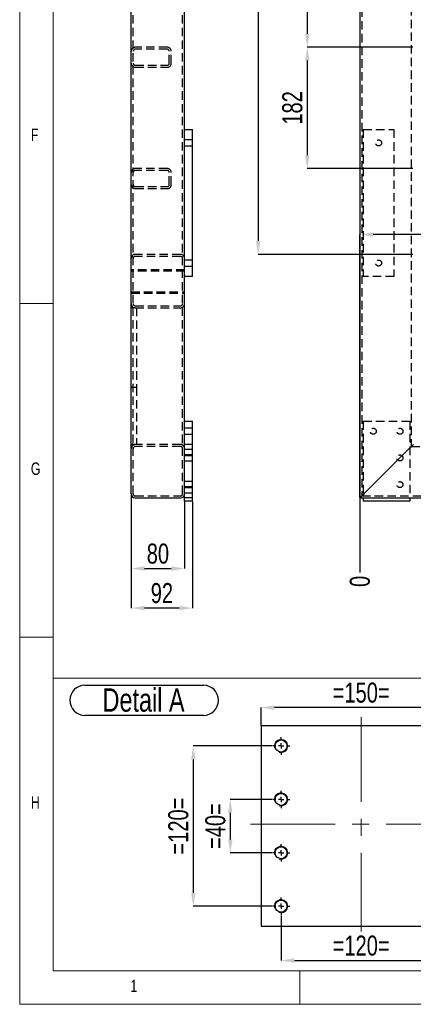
# Model space of a CAD drawing. Header units: millimetres. Extents: x 5 to 589, y 5 to 415.
# Tile 1 of 17: x 5 to 64, y 5 to 153. Entities that reach past the tile are written whole.
import ezdxf

# ---------------------------------------------------------------- set-up
doc = ezdxf.new("R2010")
doc.units = ezdxf.units.MM
doc.header["$PDSIZE"] = -1
doc.linetypes.add('CENTERX2', pattern=[20.32, 12.7, -2.54, 2.54, -2.54])
doc.linetypes.add('HIDDEN', pattern=[1.905, 1.27, -0.635])
for name, color, linetype in [('COTES', 1, 'Continuous'), ('NOTES', 6, 'Continuous'), ('TRAIT-FINS', 9, 'Continuous'), ('TRAIT-MIXTES', 3, 'CENTERX2'), ('TRAIT-TIRET', 2, 'HIDDEN')]:
    doc.layers.add(name, color=color, linetype=linetype)
doc.layers.add('TRAIT-FORT', color=4, linetype='Continuous', lineweight=25)
doc.styles.add('SLDTEXTSTYLE0', font='TXT', dxfattribs={"width": 0.75})
doc.dimstyles.new('SLDDIMSTYLE0', dxfattribs={"dimtxt": 3, "dimasz": 0.333333, "dimexe": 0, "dimexo": 0.0625, "dimgap": 0.75, "dimtad": 0, "dimtih": 1, "dimtoh": 1, "dimdec": 0, "dimlfac": 10, "dimrnd": 1e-09, "dimdsep": 46, "dimtxsty": 'SLDTEXTSTYLE0', "dimblk1": 'ORIGIN', "dimblk2": 'ORIGIN', "dimsah": 1, "dimcen": 0.09, "dimadec": 0, "dimazin": 2, "dimtfac": 1, "dimtdec": 0, "dimtofl": 0, "dimtmove": 0, "dimatfit": 3, "dimldrblk": 'ORIGIN', "dimfxl": 1, "dimfrac": 2, "dimtolj": 1, "dimtzin": 12, "dimarcsym": 0})
doc.dimstyles.new('SLDDIMSTYLE1', dxfattribs={"dimtxt": 3, "dimasz": 2, "dimexe": 0, "dimexo": 0.0625, "dimgap": 0.75, "dimtad": 0, "dimtih": 1, "dimtoh": 1, "dimdec": 0, "dimlfac": 10, "dimrnd": 1e-09, "dimzin": 12, "dimdsep": 46, "dimtxsty": 'SLDTEXTSTYLE0', "dimsah": 1, "dimcen": 0.09, "dimadec": 0, "dimazin": 3, "dimtfac": 1, "dimtdec": 0, "dimtofl": 0, "dimtmove": 0, "dimatfit": 3, "dimfxl": 1, "dimfrac": 2, "dimtolj": 1, "dimtzin": 12, "dimarcsym": 0})
doc.dimstyles.new('SLDDIMSTYLE2', dxfattribs={"dimtxt": 3, "dimasz": 2, "dimexe": 0, "dimexo": 0.0625, "dimgap": 0.75, "dimtad": 1, "dimdec": 0, "dimlfac": 10, "dimrnd": 1e-09, "dimzin": 12, "dimdsep": 46, "dimtxsty": 'SLDTEXTSTYLE0', "dimsah": 1, "dimcen": 0.09, "dimadec": 0, "dimazin": 3, "dimtfac": 1, "dimtdec": 0, "dimtofl": 0, "dimtmove": 0, "dimatfit": 3, "dimfxl": 1, "dimfrac": 2, "dimtolj": 1, "dimtzin": 12, "dimarcsym": 0})
doc.dimstyles.new('SLDDIMSTYLE4', dxfattribs={"dimtxt": 3, "dimasz": 2, "dimexe": 0, "dimexo": 0.0625, "dimgap": 0.75, "dimtad": 1, "dimdec": 0, "dimlfac": 5, "dimrnd": 1e-09, "dimzin": 12, "dimdsep": 46, "dimtxsty": 'SLDTEXTSTYLE0', "dimsah": 1, "dimcen": 0.09, "dimadec": 0, "dimazin": 3, "dimtfac": 1, "dimtdec": 0, "dimtofl": 0, "dimtmove": 0, "dimatfit": 3, "dimfxl": 1, "dimfrac": 2, "dimtolj": 1, "dimtzin": 12, "dimarcsym": 0})
doc.dimstyles.new('SLDDIMSTYLE5', dxfattribs={"dimtxt": 3, "dimasz": 2, "dimexe": 0, "dimexo": 0.0625, "dimgap": 0.75, "dimtad": 1, "dimdec": 0, "dimlfac": 5, "dimrnd": 1e-09, "dimzin": 12, "dimdsep": 46, "dimtxsty": 'SLDTEXTSTYLE0', "dimsah": 1, "dimcen": 0.09, "dimadec": 0, "dimazin": 3, "dimtfac": 1, "dimtdec": 0, "dimtmove": 0, "dimatfit": 0, "dimfxl": 1, "dimfrac": 2, "dimtolj": 1, "dimtzin": 12, "dimarcsym": 0})

# ---------------------------------------------------------------- blocks, each defined once
blk = doc.blocks.new('_D_10')
at = {"layer": 'COTES', "color": 0, "lineweight": -2, "transparency": 16777216}
blk.add_line((55.98, 80.8), (55.98, 69.67), dxfattribs=at)
at = {"layer": 'Defpoints', "color": 0, "transparency": 16777216}
for p in [(55.98, 80.86), (55.98, 80.86), (55.98, 69.67)]:
    blk.add_point(p, dxfattribs=at)
at = {"layer": 'COTES', "color": 0, "transparency": 16777216, "insert": (55.98, 68.36), "char_height": 3, "attachment_point": 5, "rotation": 90, "style": 'SLDTEXTSTYLE0'}
blk.add_mtext('\\A1;0', dxfattribs=at)
blk = doc.blocks.new('_ORIGIN')
at = {"color": 0, "linetype": 'ByBlock', "lineweight": -2}
blk.add_line((0, 0), (-1, 0), dxfattribs=at)
blk.add_circle((0, 0), 0.5, dxfattribs=at)
blk = doc.blocks.new('_D_11')
at = {"layer": 'COTES', "color": 0, "lineweight": -2, "transparency": 16777216}
blk.add_line((67.45, 317.55), (67.45, 69.67), dxfattribs=at)
at = {"layer": 'Defpoints', "color": 0, "transparency": 16777216}
for p in [(67.45, 317.62), (55.98, 80.86), (67.45, 69.67)]:
    blk.add_point(p, dxfattribs=at)
at = {"layer": 'COTES', "color": 0, "transparency": 16777216, "insert": (67.45, 66.67), "char_height": 3, "attachment_point": 5, "rotation": 90, "style": 'SLDTEXTSTYLE0'}
blk.add_mtext('\\A1;115', dxfattribs=at)
blk = doc.blocks.new('_D_12')
at = {"layer": 'COTES', "color": 0, "lineweight": -2, "transparency": 16777216}
blk.add_line((81.42, 222.3), (81.42, 69.67), dxfattribs=at)
at = {"layer": 'Defpoints', "color": 0, "transparency": 16777216}
for p in [(81.42, 222.37), (55.98, 80.86), (81.42, 69.67)]:
    blk.add_point(p, dxfattribs=at)
at = {"layer": 'COTES', "color": 0, "transparency": 16777216, "insert": (81.42, 65.92), "char_height": 3, "attachment_point": 5, "rotation": 90, "style": 'SLDTEXTSTYLE0'}
blk.add_mtext('\\A1;254', dxfattribs=at)
blk = doc.blocks.new('_D_13')
at = {"layer": 'COTES', "color": 0, "lineweight": -2, "transparency": 16777216}
blk.add_line((122.38, 75.51), (122.38, 69.67), dxfattribs=at)
at = {"layer": 'Defpoints', "color": 0, "transparency": 16777216}
for p in [(55.98, 80.86), (122.38, 75.57), (122.38, 69.67)]:
    blk.add_point(p, dxfattribs=at)
at = {"layer": 'COTES', "color": 0, "transparency": 16777216, "insert": (122.38, 65.92), "char_height": 3, "attachment_point": 5, "rotation": 90, "style": 'SLDTEXTSTYLE0'}
blk.add_mtext('\\A1;664', dxfattribs=at)
blk = doc.blocks.new('_D_14')
at = {"layer": 'COTES', "color": 0, "lineweight": -2, "transparency": 16777216}
blk.add_line((133.47, 110.28), (133.47, 69.67), dxfattribs=at)
at = {"layer": 'Defpoints', "color": 0, "transparency": 16777216}
for p in [(133.47, 110.34), (55.98, 80.86), (133.47, 69.67)]:
    blk.add_point(p, dxfattribs=at)
at = {"layer": 'COTES', "color": 0, "transparency": 16777216, "insert": (133.47, 65.92), "char_height": 3, "attachment_point": 5, "rotation": 90, "style": 'SLDTEXTSTYLE0'}
blk.add_mtext('\\A1;775', dxfattribs=at)
blk = doc.blocks.new('_D_15')
at = {"layer": 'COTES', "color": 0, "lineweight": -2, "transparency": 16777216}
for p, q in [((152.98, 346.26), (152.98, 77.67)), ((152.98, 77.67), (146.77, 73.67)), ((146.77, 73.67), (146.77, 69.67))]:
    blk.add_line(p, q, dxfattribs=at)
at = {"layer": 'Defpoints', "color": 0, "transparency": 16777216}
for p in [(152.98, 346.32), (55.98, 80.86), (146.77, 69.67)]:
    blk.add_point(p, dxfattribs=at)
at = {"layer": 'COTES', "color": 0, "transparency": 16777216, "insert": (146.77, 66.11), "char_height": 3, "attachment_point": 5, "rotation": 90, "style": 'SLDTEXTSTYLE0'}
blk.add_mtext('\\A1;970', dxfattribs=at)
blk = doc.blocks.new('_D_16')
at = {"layer": 'COTES', "color": 0, "lineweight": -2, "transparency": 16777216}
blk.add_line((157.3, 331.84), (157.3, 69.67), dxfattribs=at)
at = {"layer": 'Defpoints', "color": 0, "transparency": 16777216}
for p in [(157.3, 331.9), (55.98, 80.86), (157.3, 69.67)]:
    blk.add_point(p, dxfattribs=at)
at = {"layer": 'COTES', "color": 0, "transparency": 16777216, "insert": (157.3, 65.74), "char_height": 3, "attachment_point": 5, "rotation": 90, "style": 'SLDTEXTSTYLE0'}
blk.add_mtext('\\A1;1013', dxfattribs=at)
blk = doc.blocks.new('_D_20')
at = {"layer": 'COTES', "color": 0, "lineweight": -2, "transparency": 16777216}
for p, q in [((63.92, 226.36), (40.73, 226.36)), ((40.73, 224.36), (40.73, 119.36)), ((63.92, 117.36), (40.73, 117.36))]:
    blk.add_line(p, q, dxfattribs=at)
at = {"layer": 'COTES', "color": 0, "transparency": 16777216}
for points in [[(40.4, 224.36), (41.06, 224.36), (40.73, 226.36)], [(40.4, 119.36), (41.06, 119.36), (40.73, 117.36)]]:
    blk.add_solid(points, dxfattribs=at)
at = {"layer": 'Defpoints', "color": 0, "transparency": 16777216}
for p in [(63.98, 226.36), (40.73, 117.36), (63.98, 117.36)]:
    blk.add_point(p, dxfattribs=at)
at = {"layer": 'COTES', "color": 0, "transparency": 16777216, "insert": (36.98, 171.86), "char_height": 3, "attachment_point": 2, "rotation": 90, "style": 'SLDTEXTSTYLE0'}
blk.add_mtext('\\A1;1090', dxfattribs=at)
blk = doc.blocks.new('_D_29')
at = {"layer": 'COTES', "color": 0, "lineweight": -2, "transparency": 16777216}
for p, q in [((63.92, 166.54), (48.09, 166.54)), ((48.09, 164.54), (48.09, 150.38)), ((63.92, 148.38), (48.09, 148.38))]:
    blk.add_line(p, q, dxfattribs=at)
at = {"layer": 'COTES', "color": 0, "transparency": 16777216}
for points in [[(47.76, 164.54), (48.43, 164.54), (48.09, 166.54)], [(47.76, 150.38), (48.43, 150.38), (48.09, 148.38)]]:
    blk.add_solid(points, dxfattribs=at)
at = {"layer": 'Defpoints', "color": 0, "transparency": 16777216}
for p in [(63.98, 166.54), (48.09, 148.38), (63.98, 148.38)]:
    blk.add_point(p, dxfattribs=at)
at = {"layer": 'COTES', "color": 0, "transparency": 16777216, "insert": (44.34, 157.46), "char_height": 3, "attachment_point": 2, "rotation": 90, "style": 'SLDTEXTSTYLE0'}
blk.add_mtext('\\A1;182', dxfattribs=at)
blk = doc.blocks.new('_D_30')
at = {"layer": 'COTES', "color": 0, "lineweight": -2, "transparency": 16777216}
for p, q in [((63.92, 148.38), (48.09, 148.38)), ((48.09, 146.38), (48.09, 132.21)), ((63.92, 130.21), (48.09, 130.21))]:
    blk.add_line(p, q, dxfattribs=at)
at = {"layer": 'COTES', "color": 0, "transparency": 16777216}
for points in [[(47.76, 146.38), (48.43, 146.38), (48.09, 148.38)], [(47.76, 132.21), (48.43, 132.21), (48.09, 130.21)]]:
    blk.add_solid(points, dxfattribs=at)
at = {"layer": 'Defpoints', "color": 0, "transparency": 16777216}
for p in [(63.98, 148.38), (48.09, 130.21), (63.98, 130.21)]:
    blk.add_point(p, dxfattribs=at)
at = {"layer": 'COTES', "color": 0, "transparency": 16777216, "insert": (44.34, 139.3), "char_height": 3, "attachment_point": 2, "rotation": 90, "style": 'SLDTEXTSTYLE0'}
blk.add_mtext('\\A1;182', dxfattribs=at)
blk = doc.blocks.new('_D_34')
at = {"layer": 'COTES', "color": 0, "lineweight": -2, "transparency": 16777216}
for p, q in [((55.98, 80.93), (55.98, 120.33)), ((104.98, 120.33), (57.98, 120.33)), ((106.98, 109.43), (106.98, 120.33))]:
    blk.add_line(p, q, dxfattribs=at)
at = {"layer": 'COTES', "color": 0, "transparency": 16777216}
for points in [[(57.98, 120.67), (57.98, 120), (55.98, 120.33)], [(104.98, 120.67), (104.98, 120), (106.98, 120.33)]]:
    blk.add_solid(points, dxfattribs=at)
at = {"layer": 'Defpoints', "color": 0, "transparency": 16777216}
for p in [(55.98, 120.33), (106.98, 109.36), (55.98, 80.86)]:
    blk.add_point(p, dxfattribs=at)
at = {"layer": 'COTES', "color": 0, "transparency": 16777216, "insert": (93.08, 124.08), "char_height": 3, "attachment_point": 2, "style": 'SLDTEXTSTYLE0'}
blk.add_mtext('\\A1;510', dxfattribs=at)
blk = doc.blocks.new('_D_47')
at = {"layer": 'COTES', "color": 0, "lineweight": -2, "transparency": 16777216}
for p, q in [((42.8, 35.7), (36.56, 35.7)), ((36.56, 33.7), (36.56, 29.7)), ((42.8, 27.7), (36.56, 27.7))]:
    blk.add_line(p, q, dxfattribs=at)
at = {"layer": 'COTES', "color": 0, "transparency": 16777216}
for points in [[(36.23, 33.7), (36.89, 33.7), (36.56, 35.7)], [(36.23, 29.7), (36.89, 29.7), (36.56, 27.7)]]:
    blk.add_solid(points, dxfattribs=at)
at = {"layer": 'Defpoints', "color": 0, "transparency": 16777216}
for p in [(42.86, 35.7), (36.56, 27.7), (42.86, 27.7)]:
    blk.add_point(p, dxfattribs=at)
at = {"layer": 'COTES', "color": 0, "transparency": 16777216, "insert": (32.81, 31.7), "char_height": 3, "attachment_point": 2, "rotation": 90, "style": 'SLDTEXTSTYLE0'}
blk.add_mtext('\\A1;=40=', dxfattribs=at)
blk = doc.blocks.new('_D_48')
at = {"layer": 'COTES', "color": 0, "lineweight": -2, "transparency": 16777216}
for p, q in [((42.8, 43.7), (31.01, 43.7)), ((31.01, 41.7), (31.01, 21.7)), ((42.8, 19.7), (31.01, 19.7))]:
    blk.add_line(p, q, dxfattribs=at)
at = {"layer": 'COTES', "color": 0, "transparency": 16777216}
for points in [[(30.68, 41.7), (31.35, 41.7), (31.01, 43.7)], [(30.68, 21.7), (31.35, 21.7), (31.01, 19.7)]]:
    blk.add_solid(points, dxfattribs=at)
at = {"layer": 'Defpoints', "color": 0, "transparency": 16777216}
for p in [(42.86, 43.7), (31.01, 19.7), (42.86, 19.7)]:
    blk.add_point(p, dxfattribs=at)
at = {"layer": 'COTES', "color": 0, "transparency": 16777216, "insert": (27.26, 31.7), "char_height": 3, "attachment_point": 2, "rotation": 90, "style": 'SLDTEXTSTYLE0'}
blk.add_mtext('\\A1;=120=', dxfattribs=at)
blk = doc.blocks.new('_D_49')
at = {"layer": 'COTES', "color": 0, "lineweight": -2, "transparency": 16777216}
for p, q in [((44.16, 18.33), (44.16, 11.55)), ((68.16, 18.33), (68.16, 11.55)), ((46.16, 11.55), (66.16, 11.55))]:
    blk.add_line(p, q, dxfattribs=at)
at = {"layer": 'COTES', "color": 0, "transparency": 16777216}
for points in [[(46.16, 11.89), (46.16, 11.22), (44.16, 11.55)], [(66.16, 11.89), (66.16, 11.22), (68.16, 11.55)]]:
    blk.add_solid(points, dxfattribs=at)
at = {"layer": 'Defpoints', "color": 0, "transparency": 16777216}
for p in [(44.16, 18.4), (68.16, 18.4), (68.16, 11.55)]:
    blk.add_point(p, dxfattribs=at)
at = {"layer": 'COTES', "color": 0, "transparency": 16777216, "insert": (56.16, 15.3), "char_height": 3, "attachment_point": 2, "style": 'SLDTEXTSTYLE0'}
blk.add_mtext('\\A1;=120=', dxfattribs=at)
blk = doc.blocks.new('_D_50')
at = {"layer": 'COTES', "color": 0, "lineweight": -2, "transparency": 16777216}
for p, q in [((41.16, 46.76), (41.16, 49.45)), ((69.16, 49.45), (43.16, 49.45)), ((71.16, 46.76), (71.16, 49.45))]:
    blk.add_line(p, q, dxfattribs=at)
at = {"layer": 'COTES', "color": 0, "transparency": 16777216}
for points in [[(43.16, 49.78), (43.16, 49.12), (41.16, 49.45)], [(69.16, 49.78), (69.16, 49.12), (71.16, 49.45)]]:
    blk.add_solid(points, dxfattribs=at)
at = {"layer": 'Defpoints', "color": 0, "transparency": 16777216}
for p in [(41.16, 49.45), (41.16, 46.7), (71.16, 46.7)]:
    blk.add_point(p, dxfattribs=at)
at = {"layer": 'COTES', "color": 0, "transparency": 16777216, "insert": (56.16, 53.2), "char_height": 3, "attachment_point": 2, "style": 'SLDTEXTSTYLE0'}
blk.add_mtext('\\A1;=150=', dxfattribs=at)
blk = doc.blocks.new('SW_NOTE_42')
at = {"layer": 'NOTES', "color": 0}
for p, q in [((-0.08, 4.99), (17.66, 4.99)), ((17.66, 0.46), (-0.08, 0.46))]:
    blk.add_line(p, q, dxfattribs=at)
for centre, start, end in [((-0.08, 2.72), 90, 270), ((17.66, 2.72), 270, 90)]:
    blk.add_arc(centre, 2.26, start, end, dxfattribs=at)
at = {"layer": 'NOTES', "color": 0, "insert": (8.7, 4.51), "char_height": 3.5, "attachment_point": 2, "style": 'SLDTEXTSTYLE0'}
blk.add_mtext('Detail A', dxfattribs=at)
blk = doc.blocks.new('SW_CENTERMARKSYMBOL_11')
at = {"layer": 'TRAIT-MIXTES', "color": 0}
for p, q in [((-0.8, 0), (-1.3, 0)), ((0, 0), (-0.4, 0)), ((0, 0.8), (0, 1.3)), ((0, 0), (0, 0.4)), ((0, 0), (0, -0.4)), ((0, 0), (0.4, 0)), ((0.8, 0), (1.3, 0)), ((0, -0.8), (0, -1.3))]:
    blk.add_line(p, q, dxfattribs=at)
blk = doc.blocks.new('SW_CENTERMARKSYMBOL_12')
at = {"layer": 'TRAIT-MIXTES', "color": 0}
for p, q in [((0, 0), (-0.4, 0)), ((0, 0.8), (0, 1.3)), ((0, 0), (0, 0.4)), ((0, 0), (0, -0.4)), ((0, 0), (0.4, 0)), ((0.8, 0), (1.3, 0)), ((-0.8, 0), (-1.3, 0)), ((0, -0.8), (0, -1.3))]:
    blk.add_line(p, q, dxfattribs=at)
blk = doc.blocks.new('SW_CENTERMARKSYMBOL_13')
at = {"layer": 'TRAIT-MIXTES', "color": 0}
for p, q in [((-0.8, 0), (-1.3, 0)), ((0, 0), (-0.4, 0)), ((0, 0.8), (0, 1.3)), ((0, 0), (0, 0.4)), ((0, 0), (0, -0.4)), ((0, 0), (0.4, 0)), ((0.8, 0), (1.3, 0)), ((0, -0.8), (0, -1.3))]:
    blk.add_line(p, q, dxfattribs=at)
blk = doc.blocks.new('SW_CENTERMARKSYMBOL_14')
at = {"layer": 'TRAIT-MIXTES', "color": 0}
for p, q in [((0, 0), (-0.4, 0)), ((0, 0.8), (0, 1.3)), ((0, 0), (0, 0.4)), ((0, 0), (0, -0.4)), ((0, 0), (0.4, 0)), ((0.8, 0), (1.3, 0)), ((-0.8, 0), (-1.3, 0)), ((0, -0.8), (0, -1.3))]:
    blk.add_line(p, q, dxfattribs=at)
blk = doc.blocks.new('_D_88')
at = {"layer": 'COTES', "color": 0, "lineweight": -2, "transparency": 16777216}
for p, q in [((21.71, 81.4), (21.71, 64.36)), ((30.91, 80.3), (30.91, 64.36)), ((28.91, 64.36), (23.71, 64.36))]:
    blk.add_line(p, q, dxfattribs=at)
at = {"layer": 'COTES', "color": 0, "transparency": 16777216}
for points in [[(23.71, 64.7), (23.71, 64.03), (21.71, 64.36)], [(28.91, 64.7), (28.91, 64.03), (30.91, 64.36)]]:
    blk.add_solid(points, dxfattribs=at)
at = {"layer": 'Defpoints', "color": 0, "transparency": 16777216}
for p in [(21.71, 81.46), (30.91, 80.36), (21.71, 64.36)]:
    blk.add_point(p, dxfattribs=at)
at = {"layer": 'COTES', "color": 0, "transparency": 16777216, "insert": (26.31, 68.11), "char_height": 3, "attachment_point": 2, "style": 'SLDTEXTSTYLE0'}
blk.add_mtext('\\A1;92', dxfattribs=at)
blk = doc.blocks.new('_D_89')
at = {"layer": 'COTES', "color": 0, "lineweight": -2, "transparency": 16777216}
for p, q in [((21.71, 81.4), (21.71, 70.28)), ((29.71, 80.3), (29.71, 70.28)), ((23.71, 70.28), (27.71, 70.28))]:
    blk.add_line(p, q, dxfattribs=at)
at = {"layer": 'COTES', "color": 0, "transparency": 16777216}
for points in [[(23.71, 70.62), (23.71, 69.95), (21.71, 70.28)], [(27.71, 70.62), (27.71, 69.95), (29.71, 70.28)]]:
    blk.add_solid(points, dxfattribs=at)
at = {"layer": 'Defpoints', "color": 0, "transparency": 16777216}
for p in [(21.71, 81.46), (29.71, 80.36), (29.71, 70.28)]:
    blk.add_point(p, dxfattribs=at)
at = {"layer": 'COTES', "color": 0, "transparency": 16777216, "insert": (25.71, 74.03), "char_height": 3, "attachment_point": 2, "style": 'SLDTEXTSTYLE0'}
blk.add_mtext('\\A1;80', dxfattribs=at)

msp = doc.modelspace()

# ---------------------------------------------------------------- linework, layer by layer
at = {"lineweight": 18}
for p, q in [((5, 415), (5, 5)), ((10, 410), (10, 10)), ((5, 110), (10, 110)), ((10, 60), (5, 60)), ((10, 53.87), (10, 10)), ((10, 53.87), (256.32, 53.87)), ((10, 10), (101.17, 10)), ((10, 10), (584, 10)), ((47, 5), (47, 10)), ((5, 5), (589, 5))]:
    msp.add_line(p, q, dxfattribs=at)
at = {"layer": 'TRAIT-FINS', "lineweight": 18}
for centre in [(44.16, 43.7), (44.16, 35.7), (44.16, 27.7), (44.16, 19.7)]:
    msp.add_arc(centre, 1, 255, 195, dxfattribs=at)
at = {"layer": 'TRAIT-FORT', "lineweight": 25}
for p, q in [((55.98, 367.86), (55.98, 80.86)), ((21.71, 81.46), (21.71, 367.26)), ((29.71, 136.06), (29.71, 171.16)), ((29.71, 114.06), (29.71, 136.06)), ((29.71, 136.06), (30.91, 136.06)), ((30.91, 114.06), (30.91, 136.06)), ((30.91, 114.06), (29.71, 114.06)), ((29.71, 92.36), (29.71, 114.06)), ((29.71, 92.36), (30.91, 92.36)), ((29.71, 80.36), (29.71, 92.36)), ((30.91, 80.36), (30.91, 92.36)), ((56.58, 81.46), (63.38, 88.26)), ((22.31, 80.86), (29.11, 80.86)), ((30.91, 80.36), (29.71, 80.36)), ((55.98, 80.86), (159.98, 80.86)), ((56.48, 80.86), (56.48, 80.36)), ((63.48, 80.36), (56.48, 80.36)), ((63.48, 80.86), (63.48, 80.36)), ((71.16, 46.7), (41.16, 46.7)), ((41.16, 46.7), (41.16, 16.7)), ((41.16, 16.7), (71.16, 16.7))]:
    msp.add_line(p, q, dxfattribs=at)
at = {"layer": 'TRAIT-FORT', "lineweight": 25, "flags": 128}
for points in [[(63.38, 88.26), (63.48, 88.37), (63.59, 88.47), (63.68, 88.56), (63.77, 88.65), (63.84, 88.72), (63.9, 88.78), (63.94, 88.83), (63.97, 88.86), (63.98, 88.86)], [(63.98, 88.86), (63.97, 88.86), (63.94, 88.83), (63.9, 88.78), (63.84, 88.72), (63.77, 88.65), (63.68, 88.56), (63.59, 88.47), (63.48, 88.37), (63.38, 88.26)], [(55.98, 80.86), (55.99, 80.87), (56.02, 80.9), (56.06, 80.94), (56.12, 81), (56.19, 81.08), (56.28, 81.16), (56.38, 81.26), (56.48, 81.36), (56.58, 81.46)], [(56.58, 81.46), (56.46, 81.35), (56.35, 81.23), (56.25, 81.13), (56.16, 81.04), (56.08, 80.97), (56.03, 80.91), (55.99, 80.88), (55.98, 80.86)]]:
    msp.add_lwpolyline(points, dxfattribs=at)
at = {"layer": 'TRAIT-FORT', "lineweight": 25}
for centre in [(44.16, 43.7), (44.16, 35.7), (44.16, 27.7), (44.16, 19.7)]:
    msp.add_circle(centre, 0.9, dxfattribs=at)
for centre, start, end in [((22.31, 81.46), 180, 270), ((29.11, 81.46), 270, 0)]:
    msp.add_arc(centre, 0.6, start, end, dxfattribs=at)
at = {"layer": 'TRAIT-MIXTES', "lineweight": 18}
for p, q in [((56.16, 48.03), (56.16, 15.92)), ((39.59, 31.97), (72.55, 31.97))]:
    msp.add_line(p, q, dxfattribs=at)
at = {"layer": 'TRAIT-TIRET'}
for p, q in [((56.28, 367.56), (56.28, 81.16)), ((22.01, 81.46), (22.01, 367.26)), ((29.41, 81.46), (29.41, 367.26)), ((63.68, 360.16), (63.68, 88.56)), ((27.11, 148.38), (22.31, 148.38)), ((27.11, 148.08), (22.31, 148.08)), ((27.41, 145.98), (27.41, 147.78)), ((27.71, 145.98), (27.71, 147.78)), ((22.31, 145.68), (27.11, 145.68)), ((22.31, 145.38), (27.11, 145.38)), ((56.48, 136.06), (56.48, 114.06)), ((56.48, 136.06), (61.08, 136.06)), ((61.08, 136.06), (61.08, 114.06)), ((30.91, 134.51), (29.71, 134.51)), ((29.71, 133.61), (30.91, 133.61)), ((27.11, 130.21), (22.31, 130.21)), ((27.11, 129.91), (22.31, 129.91)), ((27.41, 127.81), (27.41, 129.61)), ((27.71, 127.81), (27.71, 129.61)), ((22.31, 127.51), (27.11, 127.51)), ((22.31, 127.21), (27.11, 127.21)), ((29.11, 117.36), (22.31, 117.36)), ((29.11, 117.06), (22.31, 117.06)), ((30.91, 116.51), (29.71, 116.51)), ((29.71, 115.61), (30.91, 115.61)), ((29.71, 115.04), (21.71, 115.04)), ((22.01, 115.04), (21.71, 115.04)), ((29.71, 114.84), (21.71, 114.84)), ((29.71, 115.04), (29.41, 115.04)), ((61.08, 114.06), (56.48, 114.06)), ((21.71, 111.74), (29.71, 111.74)), ((21.71, 111.54), (29.71, 111.54)), ((21.71, 111.54), (22.01, 111.54)), ((29.41, 111.54), (29.71, 111.54)), ((22.31, 109.36), (21.71, 109.36)), ((22.31, 109.66), (29.11, 109.66)), ((22.31, 109.36), (29.11, 109.36)), ((22.51, 109.36), (22.51, 97.42)), ((22.51, 97.42), (21.71, 97.42)), ((22.51, 97.42), (22.51, 88.86)), ((56.48, 92.36), (63.48, 92.36)), ((56.48, 92.36), (56.48, 80.86)), ((63.48, 92.36), (63.48, 80.86)), ((30.91, 91.31), (29.71, 91.31)), ((29.71, 90.41), (30.91, 90.41)), ((22.51, 88.86), (21.71, 88.86)), ((29.11, 88.86), (22.31, 88.86)), ((29.11, 88.56), (22.31, 88.56)), ((30.91, 88.86), (29.71, 88.86)), ((63.68, 88.56), (152.28, 88.56)), ((30.91, 88.11), (29.71, 88.11)), ((30.91, 87.31), (29.71, 87.31)), ((29.71, 87.21), (30.91, 87.21)), ((29.71, 86.41), (30.91, 86.41)), ((30.91, 83.31), (29.71, 83.31)), ((22.31, 81.16), (29.11, 81.16)), ((30.91, 82.51), (29.71, 82.51)), ((29.71, 82.41), (30.91, 82.41)), ((29.71, 81.61), (30.91, 81.61)), ((56.28, 81.16), (159.68, 81.16)), ((30.91, 80.86), (29.71, 80.86))]:
    msp.add_line(p, q, dxfattribs=at)
for centre in [(58.78, 134.06), (58.78, 116.06), (57.98, 90.86), (61.98, 90.86), (61.98, 86.86), (61.98, 82.86)]:
    msp.add_circle(centre, 0.45, dxfattribs=at)
for centre, radius, start, end in [((22.31, 147.78), 0.6, 90, 180), ((22.31, 147.78), 0.3, 90, 180), ((27.11, 147.78), 0.6, 0, 90), ((27.11, 147.78), 0.3, 0, 90), ((22.31, 145.98), 0.6, 180, 270), ((22.31, 145.98), 0.3, 180, 270), ((27.11, 145.98), 0.6, 270, 0), ((27.11, 145.98), 0.3, 270, 0), ((22.31, 129.61), 0.6, 90, 180), ((22.31, 129.61), 0.3, 90, 180), ((27.11, 129.61), 0.6, 0, 90), ((27.11, 129.61), 0.3, 0, 90), ((22.31, 127.81), 0.6, 180, 270), ((22.31, 127.81), 0.3, 180, 270), ((27.11, 127.81), 0.3, 270, 0), ((27.11, 127.81), 0.6, 270, 0), ((22.31, 116.76), 0.6, 90, 180), ((22.31, 116.76), 0.3, 90, 180), ((29.11, 116.76), 0.6, 0, 90), ((29.11, 116.76), 0.3, 0, 90), ((22.31, 109.96), 0.6, 180, 270), ((22.31, 109.96), 0.3, 180, 270), ((29.11, 109.96), 0.6, 270, 0), ((29.11, 109.96), 0.3, 270, 0), ((22.31, 88.26), 0.6, 90, 180), ((22.31, 88.26), 0.3, 90, 180), ((29.11, 88.26), 0.6, 0, 90), ((29.11, 88.26), 0.3, 0, 90), ((22.31, 81.46), 0.3, 180, 270), ((29.11, 81.46), 0.3, 270, 0)]:
    msp.add_arc(centre, radius, start, end, dxfattribs=at)

# ---------------------------------------------------------------- block references
at = {"layer": 'NOTES'}
msp.add_blockref('SW_NOTE_42', (14.86, 47.83), dxfattribs=at)
at = {"layer": 'TRAIT-MIXTES'}
for name, p in [('SW_CENTERMARKSYMBOL_14', (44.16, 43.7)), ('SW_CENTERMARKSYMBOL_13', (44.16, 35.7)), ('SW_CENTERMARKSYMBOL_12', (44.16, 27.7)), ('SW_CENTERMARKSYMBOL_11', (44.16, 19.7))]:
    msp.add_blockref(name, p, dxfattribs=at)

# ---------------------------------------------------------------- texts
at = {"layer": 'NOTES', "char_height": 1.85, "attachment_point": 1, "style": 'SLDTEXTSTYLE0'}
for s, insert in [('F', (6.67, 136.17)), ('G', (6.67, 86.17)), ('H', (6.67, 36.17)), ('1', (21.58, 8.67))]:
    msp.add_mtext(s, dxfattribs=dict(at, insert=insert))

# ---------------------------------------------------------------- dimensions: what is measured, and where the dimension line sits
at = {"layer": 'COTES'}
for feature_location, offset, origin, dimstyle, picture, middle in [((152.98, 346.32), (-6.21, -276.65), (55.98, 80.86), 'SLDDIMSTYLE1', '_D_15', (146.77, 66.11)), ((157.3, 331.9), (0, -262.23), (55.98, 80.86), 'SLDDIMSTYLE1', '_D_16', (157.3, 65.74)), ((67.45, 317.62), (0, -247.94), (55.98, 80.86), 'SLDDIMSTYLE1', '_D_11', (67.45, 66.67)), ((81.42, 222.37), (0, -152.69), (55.98, 80.86), 'SLDDIMSTYLE1', '_D_12', (81.42, 65.92)), ((133.47, 110.34), (0, -40.67), (55.98, 80.86), 'SLDDIMSTYLE1', '_D_14', (133.47, 65.92)), ((55.98051637, 80.86436161), (0, -11.18988623), (55.98051637, 80.86436161), 'SLDDIMSTYLE0', '_D_10', (55.98051637, 68.36197537)), ((122.38, 75.57), (0, -5.89), (55.98, 80.86), 'SLDDIMSTYLE1', '_D_13', (122.38, 65.92))]:
    dim = msp.add_ordinate_dim(feature_location=feature_location, offset=offset, dtype=1, origin=origin, dimstyle=dimstyle, dxfattribs=at)
    dim.commit()
    dim.dimension.update_dxf_attribs({"geometry": picture, "text_midpoint": middle})
for base, p1, p2, picture, middle in [((40.73, 117.36), (63.98, 226.36), (63.98, 117.36), '_D_20', (40.73, 171.86)), ((48.09, 148.38), (63.98, 166.54), (63.98, 148.38), '_D_29', (48.09, 157.46)), ((48.09, 130.21), (63.98, 148.38), (63.98, 130.21), '_D_30', (48.09, 139.3))]:
    dim = msp.add_linear_dim(base=base, p1=p1, p2=p2, angle=90, dimstyle='SLDDIMSTYLE2', dxfattribs=at)
    dim.commit()
    dim.dimension.update_dxf_attribs({"geometry": picture, "text_midpoint": middle, "dimtype": 160})
for base, p1, p2, picture, middle in [((55.98, 120.33), (106.98, 109.36), (55.98, 80.86), '_D_34', (93.08, 120.33)), ((21.71, 64.36), (30.91, 80.36), (21.71, 81.46), '_D_88', (26.31, 64.36)), ((29.71, 70.28), (21.71, 81.46), (29.71, 80.36), '_D_89', (25.71, 70.28))]:
    dim = msp.add_linear_dim(base=base, p1=p1, p2=p2, dimstyle='SLDDIMSTYLE2', dxfattribs=at)
    dim.commit()
    dim.dimension.update_dxf_attribs({"geometry": picture, "text_midpoint": middle, "dimtype": 160})
for base, p1, p2, angle, dimstyle, picture, middle in [((41.16, 49.45), (71.16, 46.7), (41.16, 46.7), 0, 'SLDDIMSTYLE4', '_D_50', (56.16, 49.45)), ((31.01, 19.7), (42.86, 43.7), (42.86, 19.7), 90, 'SLDDIMSTYLE4', '_D_48', (31.01, 31.7)), ((36.56, 27.7), (42.86, 35.7), (42.86, 27.7), 90, 'SLDDIMSTYLE5', '_D_47', (36.56, 31.7)), ((68.16, 11.55), (44.16, 18.4), (68.16, 18.4), 0, 'SLDDIMSTYLE4', '_D_49', (56.16, 11.55))]:
    dim = msp.add_linear_dim(base=base, p1=p1, p2=p2, angle=angle, text='=<>=', dimstyle=dimstyle, dxfattribs=at)
    dim.commit()
    dim.dimension.update_dxf_attribs({"geometry": picture, "text_midpoint": middle, "dimtype": 160})

doc.saveas('drawing.dxf')
